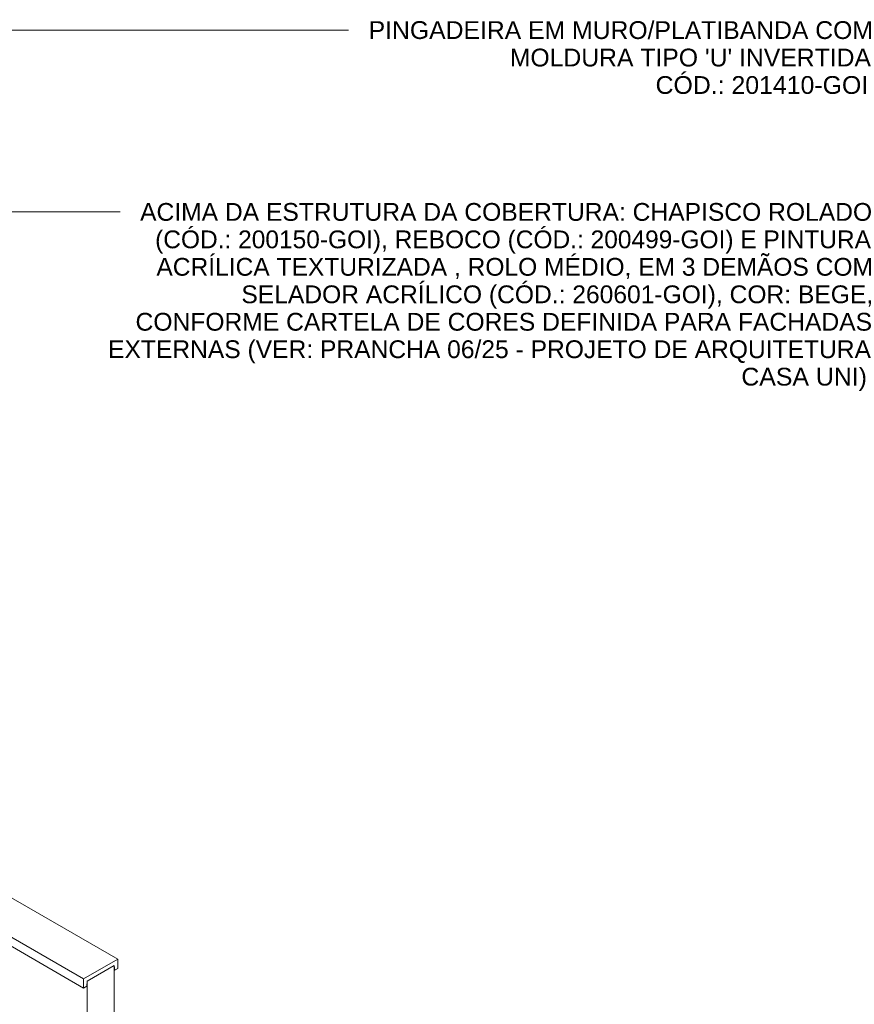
# Model space of a CAD drawing. Header units: metres. Extents: x 6.5 to 21.8, y 0.6 to 11.2.
# Tile 113 of 113: x 18.4 to 21.8, y 6.9 to 10.8. Entities that reach past the tile are written whole.
import ezdxf

# ---------------------------------------------------------------- set-up
doc = ezdxf.new("R2010")
doc.units = ezdxf.units.M
for name, color, linetype, lineweight in [('A-ROOF', 7, 'Continuous', 5), ('G-ANNO-TEXT', 7, 'Continuous', 9), ('I-WALL', 7, 'Continuous', 5)]:
    doc.layers.add(name, color=color, linetype=linetype, lineweight=lineweight)
doc.styles.add('Arial', font='arial.ttf', dxfattribs={"height": 0.072})

# ---------------------------------------------------------------- blocks, each defined once
blk = doc.blocks.new('RUFO_1_ - RUFO_1_-1923193-ISO_02')
at = {"layer": 'A-ROOF'}
for p, q in [((15.1878, 9.1331), (18.801, 7.047)), ((15.0499, 9.0535), (18.6631, 6.9674)), ((18.6631, 6.9306), (15.1121, 8.9808)), ((18.801, 7.047), (18.6631, 6.9674)), ((18.6773, 6.9592), (18.7869, 7.0225)), ((18.7869, 7.0225), (18.7887, 7.0031)), ((18.801, 7.0102), (18.801, 7.047)), ((18.7869, 7.0042), (18.7887, 7.0031)), ((18.7887, 7.0031), (18.801, 7.0102)), ((18.6631, 6.9674), (18.6631, 6.9306)), ((18.6631, 6.9306), (18.6754, 6.9377)), ((18.6754, 6.9377), (18.6773, 6.9592))]:
    blk.add_line(p, q, dxfattribs=at)

msp = doc.modelspace()

# ---------------------------------------------------------------- linework, layer by layer
at = {"layer": 'G-ANNO-TEXT'}
for p, q in [((15.8466, 10.8068), (19.4711, 10.8068)), ((19.4711, 10.8068), (19.7357, 10.8068)), ((16.758, 10.0711), (18.6621, 10.0711)), ((18.6621, 10.0711), (18.8103, 10.0711))]:
    msp.add_line(p, q, dxfattribs=at)
at = {"layer": 'I-WALL'}
for p, q in [((18.7869, 7.0225), (18.6773, 6.9592)), ((18.7869, 7.0225), (18.7869, 6.2006)), ((18.6773, 6.2829), (18.6773, 6.9592))]:
    msp.add_line(p, q, dxfattribs=at)

# ---------------------------------------------------------------- block references
at = {"layer": 'A-ROOF'}
msp.add_blockref('RUFO_1_ - RUFO_1_-1923193-ISO_02', (0, 0), dxfattribs=at)

# ---------------------------------------------------------------- texts
at = {"layer": 'G-ANNO-TEXT', "char_height": 0.072, "attachment_point": 1, "style": 'Arial'}
for s, insert, width in [('PINGADEIRA EM MURO/PLATIBANDA COM ', (19.817, 10.8428), 2.42751), ("MOLDURA TIPO 'U' INVERTIDA", (20.3885, 10.7317), 1.734852), ('CÓD.: 201410-GOI', (20.9785, 10.6206), 1.019746), ('ACIMA DA ESTRUTURA DA COBERTURA: CHAPISCO ROLADO', (18.8916, 10.1071), 3.549872), ('(CÓD.: 200150-GOI), REBOCO (CÓD.: 200499-GOI) E PINTURA', (18.9524, 9.996), 3.476117), ('ACRÍLICA TEXTURIZADA , ROLO MÉDIO, EM 3 DEMÃOS COM', (18.9577, 9.8849), 3.469704), ('SELADOR ACRÍLICO (CÓD.: 260601-GOI), COR: BEGE,', (19.3017, 9.7737), 3.052826), ('CONFORME CARTELA DE CORES DEFINIDA PARA FACHADAS', (18.8731, 9.6626), 3.572319), ('EXTERNAS (VER: PRANCHA 06/25 - PROJETO DE ARQUITETURA ', (18.7619, 9.5515), 3.707003), ('CASA UNI)', (21.3258, 9.4404), 0.599662)]:
    msp.add_mtext(s, dxfattribs=dict(at, insert=insert, width=width))

doc.saveas('drawing.dxf')
